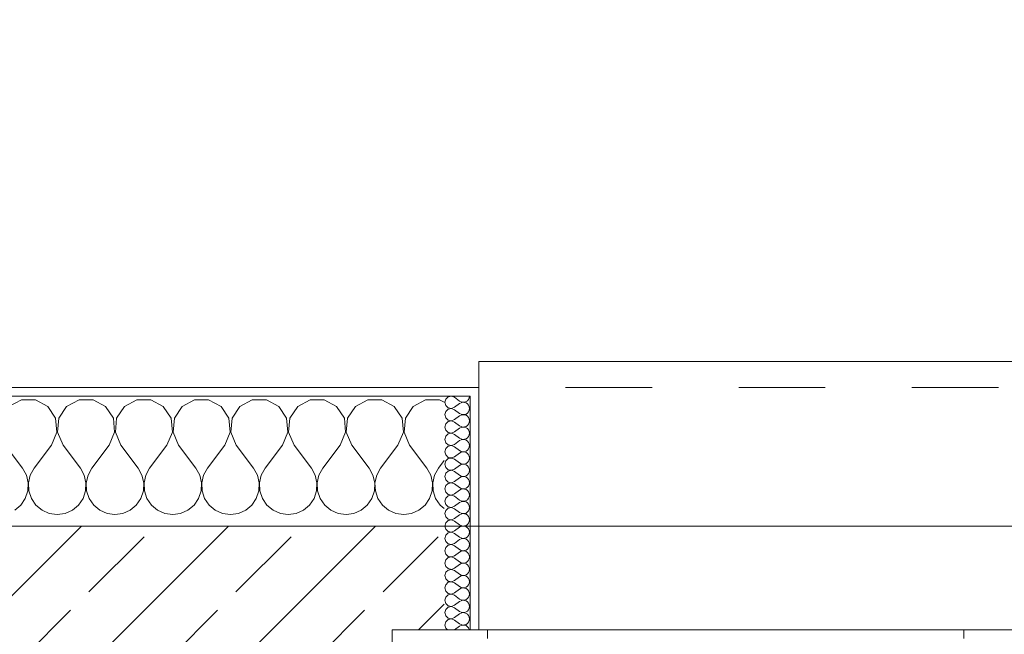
# Model space of a CAD drawing. Header units: metres. Extents: x -3.6 to 90.7, y -11.1 to 18.
# Tile 106 of 256: x 4.3 to 5.4, y 13.6 to 14.3. Entities that reach past the tile are written whole.
import ezdxf

# ---------------------------------------------------------------- set-up
doc = ezdxf.new("R2010")
doc.units = ezdxf.units.M
doc.header["$MEASUREMENT"] = 0
doc.linetypes.add('Strichlinie eng', pattern=[0.115, 0.075, -0.04])
for name, color, linetype in [('152 - Bemaßung_ Beschriftung.Ausbau', 7, 'Continuous'), ('603 - Struktur.Bodenplatte_ Decke Roh', 7, 'Continuous'), ('604 - Struktur.Wand Aussen', 7, 'Continuous')]:
    doc.layers.add(name, color=color, linetype=linetype)
doc.styles.add('ERSTELLTER_STIL_2', font='txt')
doc.dimstyles.new('ERSTELLTER_STIL__3', dxfattribs={"dimtxt": 0.1, "dimasz": 0.0532, "dimexe": 0.18, "dimexo": 0.0625, "dimgap": 0, "dimtad": 1, "dimtih": 1, "dimtoh": 1, "dimzin": 0, "dimdsep": 46, "dimtxsty": 'ERSTELLTER_STIL_2', "dimblk": 'ARROWHEAD_2', "dimblk1": 'ARROWHEAD_2', "dimblk2": 'ARROWHEAD_2', "dimcen": 0.09, "dimse1": 1, "dimse2": 1, "dimclrd": 7, "dimclre": 7, "dimclrt": 7, "dimazin": 0, "dimtfac": 1, "dimtdec": 4, "dimtmove": 0, "dimatfit": 3, "dimfxl": 1, "dimtolj": 1, "dimtzin": 0, "dimarcsym": 0})
pattern_1 = [(0, (0, 0), (0, 0.08660254), [0, -0.05]), (0, (0.025, 0.0433), (0, 0.08660254), [0, -0.05])]

# ---------------------------------------------------------------- blocks, each defined once
blk = doc.blocks.new('*X15')
at = {"layer": '604 - Struktur.Wand Aussen', "color": 7, "linetype": 'Continuous', "lineweight": 5}
for p, q in [((4.2919, 13.8407), (4.2776, 13.833)), ((4.3081, 13.8407), (4.2919, 13.8407)), ((4.3224, 13.833), (4.3081, 13.8407)), ((4.3585, 13.8407), (4.3442, 13.833)), ((4.3748, 13.8407), (4.3585, 13.8407)), ((4.3891, 13.833), (4.3748, 13.8407)), ((4.4252, 13.8407), (4.4109, 13.833)), ((4.4415, 13.8407), (4.4252, 13.8407)), ((4.4558, 13.833), (4.4415, 13.8407)), ((4.4919, 13.8407), (4.4776, 13.833)), ((4.5081, 13.8407), (4.4919, 13.8407)), ((4.5224, 13.833), (4.5081, 13.8407)), ((4.5585, 13.8407), (4.5442, 13.833)), ((4.5748, 13.8407), (4.5585, 13.8407)), ((4.5891, 13.833), (4.5748, 13.8407)), ((4.6252, 13.8407), (4.6109, 13.833)), ((4.6415, 13.8407), (4.6252, 13.8407)), ((4.6558, 13.833), (4.6415, 13.8407)), ((4.6919, 13.8407), (4.6776, 13.833)), ((4.7081, 13.8407), (4.6919, 13.8407)), ((4.7224, 13.833), (4.7081, 13.8407)), ((4.7585, 13.8407), (4.7442, 13.833)), ((4.7748, 13.8407), (4.7585, 13.8407)), ((4.78, 13.8379), (4.7748, 13.8407)), ((4.3314, 13.8195), (4.3224, 13.833)), ((4.3442, 13.833), (4.3352, 13.8195)), ((4.3981, 13.8195), (4.3891, 13.833)), ((4.4109, 13.833), (4.4019, 13.8195)), ((4.4648, 13.8195), (4.4558, 13.833)), ((4.4776, 13.833), (4.4686, 13.8195)), ((4.5314, 13.8195), (4.5224, 13.833)), ((4.5442, 13.833), (4.5352, 13.8195)), ((4.5981, 13.8195), (4.5891, 13.833)), ((4.6109, 13.833), (4.6019, 13.8195)), ((4.6648, 13.8195), (4.6558, 13.833)), ((4.6776, 13.833), (4.6686, 13.8195)), ((4.7314, 13.8195), (4.7224, 13.833)), ((4.7442, 13.833), (4.7352, 13.8195)), ((4.333, 13.8033), (4.3314, 13.8195)), ((4.3352, 13.8195), (4.3337, 13.8033)), ((4.3996, 13.8033), (4.3981, 13.8195)), ((4.4019, 13.8195), (4.4004, 13.8033)), ((4.4663, 13.8033), (4.4648, 13.8195)), ((4.4686, 13.8195), (4.467, 13.8033)), ((4.533, 13.8033), (4.5314, 13.8195)), ((4.5352, 13.8195), (4.5337, 13.8033)), ((4.5996, 13.8033), (4.5981, 13.8195)), ((4.6019, 13.8195), (4.6004, 13.8033)), ((4.6663, 13.8033), (4.6648, 13.8195)), ((4.6686, 13.8195), (4.667, 13.8033)), ((4.733, 13.8033), (4.7314, 13.8195)), ((4.7352, 13.8195), (4.7337, 13.8033)), ((4.3267, 13.7883), (4.333, 13.8033)), ((4.3337, 13.8033), (4.34, 13.7883)), ((4.3933, 13.7883), (4.3996, 13.8033)), ((4.4004, 13.8033), (4.4067, 13.7883)), ((4.46, 13.7883), (4.4663, 13.8033)), ((4.467, 13.8033), (4.4733, 13.7883)), ((4.5267, 13.7883), (4.533, 13.8033)), ((4.5337, 13.8033), (4.54, 13.7883)), ((4.5933, 13.7883), (4.5996, 13.8033)), ((4.6004, 13.8033), (4.6067, 13.7883)), ((4.66, 13.7883), (4.6663, 13.8033)), ((4.667, 13.8033), (4.6733, 13.7883)), ((4.7267, 13.7883), (4.733, 13.8033)), ((4.7337, 13.8033), (4.74, 13.7883)), ((4.2733, 13.7883), (4.2933, 13.7617)), ((4.3267, 13.7883), (4.3067, 13.7617)), ((4.34, 13.7883), (4.36, 13.7617)), ((4.3933, 13.7883), (4.3733, 13.7617)), ((4.4067, 13.7883), (4.4267, 13.7617)), ((4.46, 13.7883), (4.44, 13.7617)), ((4.4733, 13.7883), (4.4933, 13.7617)), ((4.5267, 13.7883), (4.5067, 13.7617)), ((4.54, 13.7883), (4.56, 13.7617)), ((4.5933, 13.7883), (4.5733, 13.7617)), ((4.6067, 13.7883), (4.6267, 13.7617)), ((4.66, 13.7883), (4.64, 13.7617)), ((4.6733, 13.7883), (4.6933, 13.7617)), ((4.7267, 13.7883), (4.7067, 13.7617)), ((4.74, 13.7883), (4.76, 13.7617)), ((4.78, 13.7706), (4.7733, 13.7617)), ((4.2978, 13.7536), (4.2933, 13.7617)), ((4.3067, 13.7617), (4.3022, 13.7536)), ((4.3645, 13.7536), (4.36, 13.7617)), ((4.3733, 13.7617), (4.3689, 13.7536)), ((4.4311, 13.7536), (4.4267, 13.7617)), ((4.44, 13.7617), (4.4355, 13.7536)), ((4.4978, 13.7536), (4.4933, 13.7617)), ((4.5067, 13.7617), (4.5022, 13.7536)), ((4.5645, 13.7536), (4.56, 13.7617)), ((4.5733, 13.7617), (4.5689, 13.7536)), ((4.6311, 13.7536), (4.6267, 13.7617)), ((4.64, 13.7617), (4.6355, 13.7536)), ((4.6978, 13.7536), (4.6933, 13.7617)), ((4.7067, 13.7617), (4.7022, 13.7536)), ((4.7645, 13.7536), (4.76, 13.7617)), ((4.7733, 13.7617), (4.7689, 13.7536)), ((4.2999, 13.7447), (4.2978, 13.7536)), ((4.2994, 13.7355), (4.2999, 13.7447)), ((4.3022, 13.7536), (4.3001, 13.7447)), ((4.3001, 13.7447), (4.3006, 13.7355)), ((4.3665, 13.7447), (4.3645, 13.7536)), ((4.3661, 13.7355), (4.3665, 13.7447)), ((4.3689, 13.7536), (4.3668, 13.7447)), ((4.3668, 13.7447), (4.3672, 13.7355)), ((4.4332, 13.7447), (4.4311, 13.7536)), ((4.4328, 13.7355), (4.4332, 13.7447)), ((4.4355, 13.7536), (4.4335, 13.7447)), ((4.4335, 13.7447), (4.4339, 13.7355)), ((4.4999, 13.7447), (4.4978, 13.7536)), ((4.4994, 13.7355), (4.4999, 13.7447)), ((4.5022, 13.7536), (4.5001, 13.7447)), ((4.5001, 13.7447), (4.5006, 13.7355)), ((4.5665, 13.7447), (4.5645, 13.7536)), ((4.5661, 13.7355), (4.5665, 13.7447)), ((4.5689, 13.7536), (4.5668, 13.7447)), ((4.5668, 13.7447), (4.5672, 13.7355)), ((4.6332, 13.7447), (4.6311, 13.7536)), ((4.6328, 13.7355), (4.6332, 13.7447)), ((4.6355, 13.7536), (4.6335, 13.7447)), ((4.6335, 13.7447), (4.6339, 13.7355)), ((4.6999, 13.7447), (4.6978, 13.7536)), ((4.6994, 13.7355), (4.6999, 13.7447)), ((4.7022, 13.7536), (4.7001, 13.7447)), ((4.7001, 13.7447), (4.7006, 13.7355)), ((4.7665, 13.7447), (4.7645, 13.7536)), ((4.7661, 13.7355), (4.7665, 13.7447)), ((4.7689, 13.7536), (4.7668, 13.7447)), ((4.7668, 13.7447), (4.7672, 13.7355)), ((4.2965, 13.7268), (4.2994, 13.7355)), ((4.3006, 13.7355), (4.3035, 13.7268)), ((4.3631, 13.7268), (4.3661, 13.7355)), ((4.3672, 13.7355), (4.3702, 13.7268)), ((4.4298, 13.7268), (4.4328, 13.7355)), ((4.4339, 13.7355), (4.4369, 13.7268)), ((4.4965, 13.7268), (4.4994, 13.7355)), ((4.5006, 13.7355), (4.5035, 13.7268)), ((4.5631, 13.7268), (4.5661, 13.7355)), ((4.5672, 13.7355), (4.5702, 13.7268)), ((4.6298, 13.7268), (4.6328, 13.7355)), ((4.6339, 13.7355), (4.6369, 13.7268)), ((4.6965, 13.7268), (4.6994, 13.7355)), ((4.7006, 13.7355), (4.7035, 13.7268)), ((4.7631, 13.7268), (4.7661, 13.7355)), ((4.7672, 13.7355), (4.7702, 13.7268)), ((4.2913, 13.7192), (4.2965, 13.7268)), ((4.3035, 13.7268), (4.3087, 13.7192)), ((4.3579, 13.7192), (4.3631, 13.7268)), ((4.3702, 13.7268), (4.3754, 13.7192)), ((4.4246, 13.7192), (4.4298, 13.7268)), ((4.4369, 13.7268), (4.4421, 13.7192)), ((4.4913, 13.7192), (4.4965, 13.7268)), ((4.5035, 13.7268), (4.5087, 13.7192)), ((4.5579, 13.7192), (4.5631, 13.7268)), ((4.5702, 13.7268), (4.5754, 13.7192)), ((4.6246, 13.7192), (4.6298, 13.7268)), ((4.6369, 13.7268), (4.6421, 13.7192)), ((4.6913, 13.7192), (4.6965, 13.7268)), ((4.7035, 13.7268), (4.7087, 13.7192)), ((4.7579, 13.7192), (4.7631, 13.7268)), ((4.7702, 13.7268), (4.7754, 13.7192)), ((4.2842, 13.7133), (4.2913, 13.7192)), ((4.3087, 13.7192), (4.3158, 13.7133)), ((4.3158, 13.7133), (4.3242, 13.7096)), ((4.3242, 13.7096), (4.3333, 13.7083)), ((4.3333, 13.7083), (4.3424, 13.7096)), ((4.3424, 13.7096), (4.3509, 13.7133)), ((4.3509, 13.7133), (4.3579, 13.7192)), ((4.3754, 13.7192), (4.3825, 13.7133)), ((4.3825, 13.7133), (4.3909, 13.7096)), ((4.3909, 13.7096), (4.4, 13.7083)), ((4.4, 13.7083), (4.4091, 13.7096)), ((4.4091, 13.7096), (4.4175, 13.7133)), ((4.4175, 13.7133), (4.4246, 13.7192)), ((4.4421, 13.7192), (4.4491, 13.7133)), ((4.4491, 13.7133), (4.4576, 13.7096)), ((4.4576, 13.7096), (4.4667, 13.7083)), ((4.4667, 13.7083), (4.4758, 13.7096)), ((4.4758, 13.7096), (4.4842, 13.7133)), ((4.4842, 13.7133), (4.4913, 13.7192)), ((4.5087, 13.7192), (4.5158, 13.7133)), ((4.5158, 13.7133), (4.5242, 13.7096)), ((4.5242, 13.7096), (4.5333, 13.7083)), ((4.5333, 13.7083), (4.5424, 13.7096)), ((4.5424, 13.7096), (4.5509, 13.7133)), ((4.5509, 13.7133), (4.5579, 13.7192)), ((4.5754, 13.7192), (4.5825, 13.7133)), ((4.5825, 13.7133), (4.5909, 13.7096)), ((4.5909, 13.7096), (4.6, 13.7083)), ((4.6, 13.7083), (4.6091, 13.7096)), ((4.6091, 13.7096), (4.6175, 13.7133)), ((4.6175, 13.7133), (4.6246, 13.7192)), ((4.6421, 13.7192), (4.6491, 13.7133)), ((4.6491, 13.7133), (4.6576, 13.7096)), ((4.6576, 13.7096), (4.6667, 13.7083)), ((4.6667, 13.7083), (4.6758, 13.7096)), ((4.6758, 13.7096), (4.6842, 13.7133)), ((4.6842, 13.7133), (4.6913, 13.7192)), ((4.7087, 13.7192), (4.7158, 13.7133)), ((4.7158, 13.7133), (4.7242, 13.7096)), ((4.7242, 13.7096), (4.7333, 13.7083)), ((4.7333, 13.7083), (4.7424, 13.7096)), ((4.7424, 13.7096), (4.7509, 13.7133)), ((4.7509, 13.7133), (4.7579, 13.7192)), ((4.7754, 13.7192), (4.78, 13.7154))]:
    blk.add_line(p, q, dxfattribs=at)
blk = doc.blocks.new('*X36')
at = {"layer": '604 - Struktur.Wand Aussen', "color": 7, "linetype": 'Continuous', "lineweight": 5}
for p, q in [((4.7885, 13.845), (4.7847, 13.8442)), ((4.7921, 13.8436), (4.7885, 13.845)), ((4.809, 13.843), (4.8093, 13.845)), ((4.7818, 13.8416), (4.7807, 13.8379)), ((4.7807, 13.8379), (4.7818, 13.8341)), ((4.7847, 13.8442), (4.7818, 13.8416)), ((4.7818, 13.8341), (4.7847, 13.8315)), ((4.7921, 13.8436), (4.7979, 13.8393)), ((4.7921, 13.8321), (4.7979, 13.8364)), ((4.7979, 13.8393), (4.7996, 13.8383)), ((4.7996, 13.8374), (4.7979, 13.8364)), ((4.7996, 13.8383), (4.8015, 13.8379)), ((4.8015, 13.8378), (4.7996, 13.8374)), ((4.8015, 13.8379), (4.8035, 13.838)), ((4.8035, 13.8377), (4.8015, 13.8378)), ((4.8035, 13.838), (4.8053, 13.8386)), ((4.8053, 13.8371), (4.8035, 13.8377)), ((4.8053, 13.8386), (4.807, 13.8397)), ((4.807, 13.836), (4.8053, 13.8371)), ((4.807, 13.8397), (4.8082, 13.8412)), ((4.8082, 13.8345), (4.807, 13.836)), ((4.8082, 13.8412), (4.809, 13.843)), ((4.809, 13.8327), (4.8082, 13.8345)), ((4.7818, 13.8273), (4.7807, 13.8236)), ((4.7807, 13.8236), (4.7818, 13.8198)), ((4.7847, 13.83), (4.7818, 13.8273)), ((4.7847, 13.8315), (4.7885, 13.8307)), ((4.7885, 13.8307), (4.7847, 13.83)), ((4.7885, 13.8307), (4.7921, 13.8321)), ((4.7921, 13.8293), (4.7885, 13.8307)), ((4.7921, 13.8293), (4.7979, 13.825)), ((4.7921, 13.8179), (4.7979, 13.8221)), ((4.7979, 13.825), (4.7996, 13.824)), ((4.7996, 13.8231), (4.7979, 13.8221)), ((4.7996, 13.824), (4.8015, 13.8236)), ((4.8015, 13.8235), (4.7996, 13.8231)), ((4.8015, 13.8236), (4.8035, 13.8237)), ((4.8035, 13.8234), (4.8015, 13.8235)), ((4.8035, 13.8237), (4.8053, 13.8243)), ((4.8053, 13.8228), (4.8035, 13.8234)), ((4.8053, 13.8243), (4.807, 13.8254)), ((4.807, 13.8217), (4.8053, 13.8228)), ((4.807, 13.8254), (4.8082, 13.827)), ((4.8082, 13.827), (4.809, 13.8288)), ((4.8093, 13.8307), (4.809, 13.8327)), ((4.809, 13.8288), (4.8093, 13.8307)), ((4.7818, 13.813), (4.7807, 13.8093)), ((4.7818, 13.8198), (4.7847, 13.8172)), ((4.7847, 13.8157), (4.7818, 13.813)), ((4.7847, 13.8172), (4.7885, 13.8165)), ((4.7885, 13.8164), (4.7847, 13.8157)), ((4.7885, 13.8165), (4.7921, 13.8179)), ((4.7921, 13.815), (4.7885, 13.8164)), ((4.7921, 13.815), (4.7979, 13.8107)), ((4.7979, 13.8107), (4.7996, 13.8098)), ((4.8053, 13.81), (4.807, 13.8112)), ((4.8082, 13.8202), (4.807, 13.8217)), ((4.807, 13.8112), (4.8082, 13.8127)), ((4.809, 13.8184), (4.8082, 13.8202)), ((4.8082, 13.8127), (4.809, 13.8145)), ((4.8093, 13.8164), (4.809, 13.8184)), ((4.809, 13.8145), (4.8093, 13.8164)), ((4.7807, 13.8093), (4.7818, 13.8055)), ((4.7818, 13.8055), (4.7847, 13.8029)), ((4.7847, 13.8014), (4.7818, 13.7988)), ((4.7847, 13.8029), (4.7885, 13.8022)), ((4.7885, 13.8021), (4.7847, 13.8014)), ((4.7885, 13.8022), (4.7921, 13.8036)), ((4.7921, 13.8007), (4.7885, 13.8021)), ((4.7921, 13.8036), (4.7979, 13.8079)), ((4.7921, 13.8007), (4.7979, 13.7964)), ((4.7996, 13.8088), (4.7979, 13.8079)), ((4.7996, 13.8098), (4.8015, 13.8093)), ((4.8015, 13.8093), (4.7996, 13.8088)), ((4.8015, 13.8093), (4.8035, 13.8094)), ((4.8035, 13.8092), (4.8015, 13.8093)), ((4.8035, 13.8094), (4.8053, 13.81)), ((4.8053, 13.8085), (4.8035, 13.8092)), ((4.807, 13.8074), (4.8053, 13.8085)), ((4.8082, 13.8059), (4.807, 13.8074)), ((4.809, 13.8041), (4.8082, 13.8059)), ((4.8082, 13.7984), (4.809, 13.8002)), ((4.8093, 13.8021), (4.809, 13.8041)), ((4.809, 13.8002), (4.8093, 13.8021)), ((4.7818, 13.7988), (4.7807, 13.795)), ((4.7807, 13.795), (4.7818, 13.7912)), ((4.7818, 13.7912), (4.7847, 13.7886)), ((4.7847, 13.7886), (4.7885, 13.7879)), ((4.7885, 13.7878), (4.7847, 13.7871)), ((4.7885, 13.7879), (4.7921, 13.7893)), ((4.7921, 13.7864), (4.7885, 13.7878)), ((4.7921, 13.7893), (4.7979, 13.7936)), ((4.7979, 13.7964), (4.7996, 13.7955)), ((4.7996, 13.7945), (4.7979, 13.7936)), ((4.7996, 13.7955), (4.8015, 13.795)), ((4.8015, 13.795), (4.7996, 13.7945)), ((4.8015, 13.795), (4.8035, 13.7951)), ((4.8035, 13.7949), (4.8015, 13.795)), ((4.8035, 13.7951), (4.8053, 13.7958)), ((4.8053, 13.7942), (4.8035, 13.7949)), ((4.8053, 13.7958), (4.807, 13.7969)), ((4.807, 13.7931), (4.8053, 13.7942)), ((4.807, 13.7969), (4.8082, 13.7984)), ((4.8082, 13.7916), (4.807, 13.7931)), ((4.809, 13.7898), (4.8082, 13.7916)), ((4.8093, 13.7879), (4.809, 13.7898)), ((4.809, 13.7859), (4.8093, 13.7879)), ((4.7818, 13.7845), (4.7807, 13.7807)), ((4.7807, 13.7807), (4.7818, 13.777)), ((4.7847, 13.7871), (4.7818, 13.7845)), ((4.7818, 13.777), (4.7847, 13.7743)), ((4.7921, 13.7864), (4.7979, 13.7821)), ((4.7921, 13.775), (4.7979, 13.7793)), ((4.7979, 13.7821), (4.7996, 13.7812)), ((4.7996, 13.7802), (4.7979, 13.7793)), ((4.7996, 13.7812), (4.8015, 13.7807)), ((4.8015, 13.7807), (4.7996, 13.7802)), ((4.8015, 13.7807), (4.8035, 13.7808)), ((4.8035, 13.7806), (4.8015, 13.7807)), ((4.8035, 13.7808), (4.8053, 13.7815)), ((4.8053, 13.78), (4.8035, 13.7806)), ((4.8053, 13.7815), (4.807, 13.7826)), ((4.807, 13.7788), (4.8053, 13.78)), ((4.807, 13.7826), (4.8082, 13.7841)), ((4.8082, 13.7773), (4.807, 13.7788)), ((4.8082, 13.7841), (4.809, 13.7859)), ((4.809, 13.7755), (4.8082, 13.7773)), ((4.7818, 13.7702), (4.7807, 13.7664)), ((4.7807, 13.7664), (4.7818, 13.7627)), ((4.7847, 13.7728), (4.7818, 13.7702)), ((4.7847, 13.7743), (4.7885, 13.7736)), ((4.7885, 13.7735), (4.7847, 13.7728)), ((4.7885, 13.7736), (4.7921, 13.775)), ((4.7921, 13.7721), (4.7885, 13.7735)), ((4.7921, 13.7721), (4.7979, 13.7679)), ((4.7979, 13.7679), (4.7996, 13.7669)), ((4.7996, 13.766), (4.7979, 13.765)), ((4.7996, 13.7669), (4.8015, 13.7665)), ((4.8015, 13.7664), (4.7996, 13.766)), ((4.8015, 13.7665), (4.8035, 13.7666)), ((4.8035, 13.7663), (4.8015, 13.7664)), ((4.8035, 13.7666), (4.8053, 13.7672)), ((4.8053, 13.7657), (4.8035, 13.7663)), ((4.8053, 13.7672), (4.807, 13.7683)), ((4.807, 13.7646), (4.8053, 13.7657)), ((4.807, 13.7683), (4.8082, 13.7698)), ((4.8082, 13.7698), (4.809, 13.7716)), ((4.8093, 13.7736), (4.809, 13.7755)), ((4.809, 13.7716), (4.8093, 13.7736)), ((4.7818, 13.7559), (4.7807, 13.7521)), ((4.7818, 13.7627), (4.7847, 13.76)), ((4.7847, 13.7585), (4.7818, 13.7559)), ((4.7847, 13.76), (4.7885, 13.7593)), ((4.7885, 13.7593), (4.7847, 13.7585)), ((4.7885, 13.7593), (4.7921, 13.7607)), ((4.7921, 13.7579), (4.7885, 13.7593)), ((4.7921, 13.7607), (4.7979, 13.765)), ((4.7921, 13.7579), (4.7979, 13.7536)), ((4.8053, 13.7529), (4.807, 13.754)), ((4.8082, 13.763), (4.807, 13.7646)), ((4.807, 13.754), (4.8082, 13.7555)), ((4.809, 13.7612), (4.8082, 13.763)), ((4.8082, 13.7555), (4.809, 13.7573)), ((4.8093, 13.7593), (4.809, 13.7612)), ((4.809, 13.7573), (4.8093, 13.7593)), ((4.7807, 13.7521), (4.7818, 13.7484)), ((4.7818, 13.7484), (4.7847, 13.7458)), ((4.7847, 13.7442), (4.7818, 13.7416)), ((4.7847, 13.7458), (4.7885, 13.745)), ((4.7885, 13.745), (4.7847, 13.7442)), ((4.7885, 13.745), (4.7921, 13.7464)), ((4.7921, 13.7436), (4.7885, 13.745)), ((4.7921, 13.7464), (4.7979, 13.7507)), ((4.7921, 13.7436), (4.7979, 13.7393)), ((4.7979, 13.7536), (4.7996, 13.7526)), ((4.7996, 13.7517), (4.7979, 13.7507)), ((4.7996, 13.7526), (4.8015, 13.7522)), ((4.8015, 13.7521), (4.7996, 13.7517)), ((4.8015, 13.7522), (4.8035, 13.7523)), ((4.8035, 13.752), (4.8015, 13.7521)), ((4.8035, 13.7523), (4.8053, 13.7529)), ((4.8053, 13.7514), (4.8035, 13.752)), ((4.807, 13.7503), (4.8053, 13.7514)), ((4.8082, 13.7488), (4.807, 13.7503)), ((4.809, 13.747), (4.8082, 13.7488)), ((4.8082, 13.7412), (4.809, 13.743)), ((4.8093, 13.745), (4.809, 13.747)), ((4.809, 13.743), (4.8093, 13.745)), ((4.7818, 13.7416), (4.7807, 13.7379)), ((4.7807, 13.7379), (4.7818, 13.7341)), ((4.7818, 13.7341), (4.7847, 13.7315)), ((4.7847, 13.7315), (4.7885, 13.7307)), ((4.7885, 13.7307), (4.7921, 13.7321)), ((4.7921, 13.7321), (4.7979, 13.7364)), ((4.7979, 13.7393), (4.7996, 13.7383)), ((4.7996, 13.7374), (4.7979, 13.7364)), ((4.7996, 13.7383), (4.8015, 13.7379)), ((4.8015, 13.7378), (4.7996, 13.7374)), ((4.8015, 13.7379), (4.8035, 13.738)), ((4.8035, 13.7377), (4.8015, 13.7378)), ((4.8035, 13.738), (4.8053, 13.7386)), ((4.8053, 13.7371), (4.8035, 13.7377)), ((4.8053, 13.7386), (4.807, 13.7397)), ((4.807, 13.736), (4.8053, 13.7371)), ((4.807, 13.7397), (4.8082, 13.7412)), ((4.8082, 13.7345), (4.807, 13.736)), ((4.809, 13.7327), (4.8082, 13.7345)), ((4.8093, 13.7307), (4.809, 13.7327)), ((4.7818, 13.7273), (4.7807, 13.7236)), ((4.7807, 13.7236), (4.7818, 13.7198)), ((4.7847, 13.73), (4.7818, 13.7273)), ((4.7818, 13.7198), (4.7847, 13.7172)), ((4.7885, 13.7307), (4.7847, 13.73)), ((4.7921, 13.7293), (4.7885, 13.7307)), ((4.7921, 13.7293), (4.7979, 13.725)), ((4.7921, 13.7179), (4.7979, 13.7221)), ((4.7979, 13.725), (4.7996, 13.724)), ((4.7996, 13.7231), (4.7979, 13.7221)), ((4.7996, 13.724), (4.8015, 13.7236)), ((4.8015, 13.7235), (4.7996, 13.7231)), ((4.8015, 13.7236), (4.8035, 13.7237)), ((4.8035, 13.7234), (4.8015, 13.7235)), ((4.8035, 13.7237), (4.8053, 13.7243)), ((4.8053, 13.7228), (4.8035, 13.7234)), ((4.8053, 13.7243), (4.807, 13.7254)), ((4.807, 13.7217), (4.8053, 13.7228)), ((4.807, 13.7254), (4.8082, 13.727)), ((4.8082, 13.7202), (4.807, 13.7217)), ((4.8082, 13.727), (4.809, 13.7288)), ((4.809, 13.7184), (4.8082, 13.7202)), ((4.809, 13.7288), (4.8093, 13.7307)), ((4.7818, 13.713), (4.7807, 13.7093)), ((4.7807, 13.7093), (4.7818, 13.7055)), ((4.7847, 13.7157), (4.7818, 13.713)), ((4.7847, 13.7172), (4.7885, 13.7165)), ((4.7885, 13.7164), (4.7847, 13.7157)), ((4.7885, 13.7165), (4.7921, 13.7179)), ((4.7921, 13.715), (4.7885, 13.7164)), ((4.7921, 13.715), (4.7979, 13.7107)), ((4.7979, 13.7107), (4.7996, 13.7098)), ((4.7996, 13.7088), (4.7979, 13.7079)), ((4.7996, 13.7098), (4.8015, 13.7093)), ((4.8015, 13.7093), (4.7996, 13.7088)), ((4.8015, 13.7093), (4.8035, 13.7094)), ((4.8035, 13.7092), (4.8015, 13.7093)), ((4.8035, 13.7094), (4.8053, 13.71)), ((4.8053, 13.7085), (4.8035, 13.7092)), ((4.8053, 13.71), (4.807, 13.7112)), ((4.807, 13.7074), (4.8053, 13.7085)), ((4.807, 13.7112), (4.8082, 13.7127)), ((4.8082, 13.7127), (4.809, 13.7145)), ((4.8093, 13.7164), (4.809, 13.7184)), ((4.809, 13.7145), (4.8093, 13.7164)), ((4.7818, 13.6988), (4.7807, 13.695)), ((4.7818, 13.7055), (4.7847, 13.7029)), ((4.7847, 13.7014), (4.7818, 13.6988)), ((4.7847, 13.7029), (4.7885, 13.7022)), ((4.7885, 13.7021), (4.7847, 13.7014)), ((4.7885, 13.7022), (4.7921, 13.7036)), ((4.7921, 13.7007), (4.7885, 13.7021)), ((4.7921, 13.7036), (4.7979, 13.7079)), ((4.7921, 13.7007), (4.7979, 13.6964)), ((4.8053, 13.6958), (4.807, 13.6969)), ((4.8082, 13.7059), (4.807, 13.7074)), ((4.807, 13.6969), (4.8082, 13.6984)), ((4.809, 13.7041), (4.8082, 13.7059)), ((4.8082, 13.6984), (4.809, 13.7002)), ((4.8093, 13.7021), (4.809, 13.7041)), ((4.809, 13.7002), (4.8093, 13.7021)), ((4.7807, 13.695), (4.7818, 13.6912)), ((4.7818, 13.6912), (4.7847, 13.6886)), ((4.7847, 13.6871), (4.7818, 13.6845)), ((4.7847, 13.6886), (4.7885, 13.6879)), ((4.7885, 13.6878), (4.7847, 13.6871)), ((4.7885, 13.6879), (4.7921, 13.6893)), ((4.7921, 13.6864), (4.7885, 13.6878)), ((4.7921, 13.6893), (4.7979, 13.6936)), ((4.7921, 13.6864), (4.7979, 13.6821)), ((4.7979, 13.6964), (4.7996, 13.6955)), ((4.7996, 13.6945), (4.7979, 13.6936)), ((4.7996, 13.6955), (4.8015, 13.695)), ((4.8015, 13.695), (4.7996, 13.6945)), ((4.8015, 13.695), (4.8035, 13.6951)), ((4.8035, 13.6949), (4.8015, 13.695)), ((4.8035, 13.6951), (4.8053, 13.6958)), ((4.8053, 13.6942), (4.8035, 13.6949)), ((4.807, 13.6931), (4.8053, 13.6942)), ((4.8082, 13.6916), (4.807, 13.6931)), ((4.809, 13.6898), (4.8082, 13.6916)), ((4.8082, 13.6841), (4.809, 13.6859)), ((4.8093, 13.6879), (4.809, 13.6898)), ((4.809, 13.6859), (4.8093, 13.6879)), ((4.7818, 13.6845), (4.7807, 13.6807)), ((4.7807, 13.6807), (4.7818, 13.677)), ((4.7818, 13.677), (4.7847, 13.6743)), ((4.7847, 13.6743), (4.7885, 13.6736)), ((4.7885, 13.6736), (4.7921, 13.675)), ((4.7921, 13.675), (4.7979, 13.6793)), ((4.7979, 13.6821), (4.7996, 13.6812)), ((4.7996, 13.6802), (4.7979, 13.6793)), ((4.7996, 13.6812), (4.8015, 13.6807)), ((4.8015, 13.6807), (4.7996, 13.6802)), ((4.8015, 13.6807), (4.8035, 13.6808)), ((4.8035, 13.6806), (4.8015, 13.6807)), ((4.8035, 13.6808), (4.8053, 13.6815)), ((4.8053, 13.68), (4.8035, 13.6806)), ((4.8053, 13.6815), (4.807, 13.6826)), ((4.807, 13.6788), (4.8053, 13.68)), ((4.807, 13.6826), (4.8082, 13.6841)), ((4.8082, 13.6773), (4.807, 13.6788)), ((4.809, 13.6755), (4.8082, 13.6773)), ((4.8093, 13.6736), (4.809, 13.6755)), ((4.7818, 13.6702), (4.7807, 13.6664)), ((4.7807, 13.6664), (4.7818, 13.6627)), ((4.7847, 13.6728), (4.7818, 13.6702)), ((4.7885, 13.6735), (4.7847, 13.6728)), ((4.7921, 13.6721), (4.7885, 13.6735)), ((4.7921, 13.6721), (4.7979, 13.6679)), ((4.7921, 13.6607), (4.7979, 13.665)), ((4.7979, 13.6679), (4.7996, 13.6669)), ((4.7996, 13.666), (4.7979, 13.665)), ((4.7996, 13.6669), (4.8015, 13.6665)), ((4.8015, 13.6664), (4.7996, 13.666)), ((4.8015, 13.6665), (4.8035, 13.6666)), ((4.8035, 13.6663), (4.8015, 13.6664)), ((4.8035, 13.6666), (4.8053, 13.6672)), ((4.8053, 13.6657), (4.8035, 13.6663)), ((4.8053, 13.6672), (4.807, 13.6683)), ((4.807, 13.6646), (4.8053, 13.6657)), ((4.807, 13.6683), (4.8082, 13.6698)), ((4.8082, 13.663), (4.807, 13.6646)), ((4.8082, 13.6698), (4.809, 13.6716)), ((4.809, 13.6612), (4.8082, 13.663)), ((4.809, 13.6716), (4.8093, 13.6736)), ((4.7818, 13.6559), (4.7807, 13.6521)), ((4.7807, 13.6521), (4.7818, 13.6484)), ((4.7818, 13.6627), (4.7847, 13.66)), ((4.7847, 13.6585), (4.7818, 13.6559)), ((4.7847, 13.66), (4.7885, 13.6593)), ((4.7885, 13.6593), (4.7847, 13.6585)), ((4.7885, 13.6593), (4.7921, 13.6607)), ((4.7921, 13.6579), (4.7885, 13.6593)), ((4.7921, 13.6579), (4.7979, 13.6536)), ((4.7979, 13.6536), (4.7996, 13.6526)), ((4.7996, 13.6517), (4.7979, 13.6507)), ((4.7996, 13.6526), (4.8015, 13.6522)), ((4.8015, 13.6521), (4.7996, 13.6517)), ((4.8015, 13.6522), (4.8035, 13.6523)), ((4.8035, 13.652), (4.8015, 13.6521)), ((4.8035, 13.6523), (4.8053, 13.6529)), ((4.8053, 13.6514), (4.8035, 13.652)), ((4.8053, 13.6529), (4.807, 13.654)), ((4.807, 13.6503), (4.8053, 13.6514)), ((4.807, 13.654), (4.8082, 13.6555)), ((4.8082, 13.6555), (4.809, 13.6573)), ((4.8093, 13.6593), (4.809, 13.6612)), ((4.809, 13.6573), (4.8093, 13.6593)), ((4.7818, 13.6416), (4.7807, 13.6379)), ((4.7818, 13.6484), (4.7847, 13.6458)), ((4.7847, 13.6442), (4.7818, 13.6416)), ((4.7847, 13.6458), (4.7885, 13.645)), ((4.7885, 13.645), (4.7847, 13.6442)), ((4.7885, 13.645), (4.7921, 13.6464)), ((4.7921, 13.6436), (4.7885, 13.645)), ((4.7921, 13.6464), (4.7979, 13.6507)), ((4.7921, 13.6436), (4.7979, 13.6393)), ((4.8082, 13.6488), (4.807, 13.6503)), ((4.807, 13.6397), (4.8082, 13.6412)), ((4.809, 13.647), (4.8082, 13.6488)), ((4.8082, 13.6412), (4.809, 13.643)), ((4.8093, 13.645), (4.809, 13.647)), ((4.809, 13.643), (4.8093, 13.645)), ((4.7807, 13.6379), (4.7818, 13.6341)), ((4.7818, 13.6341), (4.7847, 13.6315)), ((4.7847, 13.63), (4.7818, 13.6273)), ((4.7847, 13.6315), (4.7885, 13.6307)), ((4.7885, 13.6307), (4.7847, 13.63)), ((4.7885, 13.6307), (4.7921, 13.6321)), ((4.7921, 13.6293), (4.7885, 13.6307)), ((4.7921, 13.6321), (4.7979, 13.6364)), ((4.7921, 13.6293), (4.7979, 13.625)), ((4.7979, 13.6393), (4.7996, 13.6383)), ((4.7996, 13.6374), (4.7979, 13.6364)), ((4.7996, 13.6383), (4.8015, 13.6379)), ((4.8015, 13.6378), (4.7996, 13.6374)), ((4.8015, 13.6379), (4.8035, 13.638)), ((4.8035, 13.6377), (4.8015, 13.6378)), ((4.8035, 13.638), (4.8053, 13.6386)), ((4.8053, 13.6371), (4.8035, 13.6377)), ((4.8053, 13.6386), (4.807, 13.6397)), ((4.807, 13.636), (4.8053, 13.6371)), ((4.8082, 13.6345), (4.807, 13.636)), ((4.809, 13.6327), (4.8082, 13.6345)), ((4.8082, 13.627), (4.809, 13.6288)), ((4.8093, 13.6307), (4.809, 13.6327)), ((4.809, 13.6288), (4.8093, 13.6307)), ((4.7818, 13.6273), (4.7807, 13.6236)), ((4.7807, 13.6236), (4.7818, 13.6198)), ((4.7818, 13.6198), (4.7847, 13.6172)), ((4.7885, 13.6165), (4.7921, 13.6179)), ((4.7921, 13.6179), (4.7979, 13.6221)), ((4.7979, 13.625), (4.7996, 13.624)), ((4.7996, 13.6231), (4.7979, 13.6221)), ((4.7996, 13.624), (4.8015, 13.6236)), ((4.8015, 13.6235), (4.7996, 13.6231)), ((4.8015, 13.6236), (4.8035, 13.6237)), ((4.8035, 13.6234), (4.8015, 13.6235)), ((4.8035, 13.6237), (4.8053, 13.6243)), ((4.8053, 13.6228), (4.8035, 13.6234)), ((4.8053, 13.6243), (4.807, 13.6254)), ((4.807, 13.6217), (4.8053, 13.6228)), ((4.807, 13.6254), (4.8082, 13.627)), ((4.8082, 13.6202), (4.807, 13.6217)), ((4.809, 13.6184), (4.8082, 13.6202)), ((4.8093, 13.6164), (4.809, 13.6184)), ((4.7818, 13.613), (4.7807, 13.6093)), ((4.7807, 13.6093), (4.7818, 13.6055)), ((4.7847, 13.6157), (4.7818, 13.613)), ((4.7847, 13.6172), (4.7885, 13.6165)), ((4.7885, 13.6164), (4.7847, 13.6157)), ((4.7921, 13.615), (4.7885, 13.6164)), ((4.7921, 13.615), (4.7979, 13.6107)), ((4.7921, 13.6036), (4.7979, 13.6079)), ((4.7979, 13.6107), (4.7996, 13.6098)), ((4.7996, 13.6088), (4.7979, 13.6079)), ((4.7996, 13.6098), (4.8015, 13.6093)), ((4.8015, 13.6093), (4.7996, 13.6088)), ((4.8015, 13.6093), (4.8035, 13.6094)), ((4.8035, 13.6092), (4.8015, 13.6093)), ((4.8035, 13.6094), (4.8053, 13.61)), ((4.8053, 13.6085), (4.8035, 13.6092)), ((4.8053, 13.61), (4.807, 13.6112)), ((4.807, 13.6074), (4.8053, 13.6085)), ((4.807, 13.6112), (4.8082, 13.6127)), ((4.8082, 13.6059), (4.807, 13.6074)), ((4.8082, 13.6127), (4.809, 13.6145)), ((4.809, 13.6145), (4.8093, 13.6164)), ((4.7818, 13.5988), (4.7807, 13.595)), ((4.7807, 13.595), (4.7818, 13.5912)), ((4.7818, 13.6055), (4.7847, 13.6029)), ((4.7847, 13.6014), (4.7818, 13.5988)), ((4.7847, 13.6029), (4.7885, 13.6022)), ((4.7885, 13.6021), (4.7847, 13.6014)), ((4.7885, 13.6022), (4.7921, 13.6036)), ((4.7921, 13.6007), (4.7885, 13.6021)), ((4.7921, 13.6007), (4.7979, 13.5964)), ((4.7979, 13.5964), (4.7996, 13.5955)), ((4.7996, 13.5955), (4.8015, 13.595)), ((4.8015, 13.595), (4.7996, 13.5945)), ((4.8015, 13.595), (4.8035, 13.5951)), ((4.8035, 13.5949), (4.8015, 13.595)), ((4.8035, 13.5951), (4.8053, 13.5958)), ((4.8053, 13.5942), (4.8035, 13.5949)), ((4.8053, 13.5958), (4.807, 13.5969)), ((4.807, 13.5969), (4.8082, 13.5984)), ((4.809, 13.6041), (4.8082, 13.6059)), ((4.8082, 13.5984), (4.809, 13.6002)), ((4.8093, 13.6021), (4.809, 13.6041)), ((4.809, 13.6002), (4.8093, 13.6021)), ((4.7818, 13.5845), (4.7807, 13.5807)), ((4.7818, 13.5912), (4.7847, 13.5886)), ((4.7847, 13.5871), (4.7818, 13.5845)), ((4.7847, 13.5886), (4.7885, 13.5879)), ((4.7885, 13.5878), (4.7847, 13.5871)), ((4.7885, 13.5879), (4.7921, 13.5893)), ((4.7921, 13.5864), (4.7885, 13.5878)), ((4.7921, 13.5893), (4.7979, 13.5936)), ((4.7921, 13.5864), (4.7979, 13.5821)), ((4.7996, 13.5945), (4.7979, 13.5936)), ((4.807, 13.5931), (4.8053, 13.5942)), ((4.8082, 13.5916), (4.807, 13.5931)), ((4.807, 13.5826), (4.8082, 13.5841)), ((4.809, 13.5898), (4.8082, 13.5916)), ((4.8082, 13.5841), (4.809, 13.5859)), ((4.8093, 13.5879), (4.809, 13.5898)), ((4.809, 13.5859), (4.8093, 13.5879)), ((4.7807, 13.5807), (4.7818, 13.577)), ((4.7818, 13.577), (4.7839, 13.575)), ((4.7921, 13.575), (4.7979, 13.5793)), ((4.7979, 13.5821), (4.7996, 13.5812)), ((4.7996, 13.5802), (4.7979, 13.5793)), ((4.7996, 13.5812), (4.8015, 13.5807)), ((4.8015, 13.5807), (4.7996, 13.5802)), ((4.8015, 13.5807), (4.8035, 13.5808)), ((4.8035, 13.5806), (4.8015, 13.5807)), ((4.8035, 13.5808), (4.8053, 13.5815)), ((4.8053, 13.58), (4.8035, 13.5806)), ((4.8053, 13.5815), (4.807, 13.5826)), ((4.807, 13.5788), (4.8053, 13.58)), ((4.8082, 13.5773), (4.807, 13.5788)), ((4.809, 13.5755), (4.8082, 13.5773)), ((4.8091, 13.575), (4.809, 13.5755))]:
    blk.add_line(p, q, dxfattribs=at)
blk = doc.blocks.new('*D213')
at = {"layer": '152 - Bemaßung_ Beschriftung.Ausbau', "color": 7, "linetype": 'Continuous', "lineweight": 5}
for p, q in [((1.12, 14.8025), (1.12, 14.9075)), ((3.52, 14.8025), (3.52, 14.9075)), ((1.1402, 14.89), (1.0998, 14.82)), ((3.5402, 14.89), (3.4998, 14.82)), ((-0.015, 14.855), (1.12, 14.855)), ((1.12, 14.855), (3.52, 14.855)), ((3.52, 14.855), (4.72, 14.855))]:
    blk.add_line(p, q, dxfattribs=at)
at = {"layer": '152 - Bemaßung_ Beschriftung.Ausbau', "color": 7, "lineweight": 5, "char_height": 0.1, "attachment_point": 7, "style": 'ERSTELLTER_STIL_2'}
for s, insert in [('\\A1;{\\pql;\\fArial|b0|i0|c0|p38;2,40}', (2.187, 14.875)), ('\\A1;{\\pql;\\fArial|b0|i0|c0|p38;2,01}', (2.187, 14.735))]:
    blk.add_mtext(s, dxfattribs=dict(at, insert=insert))
blk = doc.blocks.new('ARROWHEAD_2')
at = {"color": 0, "linetype": 'Continuous', "lineweight": 0}
for p, q in [((-0.378, -0.655), (0.378, 0.655)), ((0, 0), (-1, 0))]:
    blk.add_line(p, q, dxfattribs=at)
blk = doc.blocks.new('*D214')
at = {"layer": '152 - Bemaßung_ Beschriftung.Ausbau', "color": 7, "linetype": 'Continuous', "lineweight": 5}
for p, q in [((3.5402, 14.89), (3.4998, 14.82)), ((4.7402, 14.89), (4.6998, 14.82)), ((3.52, 14.855), (4.72, 14.855))]:
    blk.add_line(p, q, dxfattribs=at)
at = {"layer": '152 - Bemaßung_ Beschriftung.Ausbau', "color": 7, "lineweight": 5, "insert": (3.987, 14.875), "char_height": 0.1, "attachment_point": 7, "style": 'ERSTELLTER_STIL_2'}
blk.add_mtext('\\A1;{\\pql;\\fArial|b0|i0|c0|p38;1,20}', dxfattribs=at)
blk = doc.blocks.new('*D215')
at = {"layer": '152 - Bemaßung_ Beschriftung.Ausbau', "color": 7, "linetype": 'Continuous', "lineweight": 5}
for p, q in [((4.72, 14.8025), (4.72, 14.9075)), ((7.12, 14.8025), (7.12, 14.9075)), ((4.7402, 14.89), (4.6998, 14.82)), ((7.1402, 14.89), (7.0998, 14.82)), ((3.52, 14.855), (4.72, 14.855)), ((4.72, 14.855), (7.12, 14.855)), ((7.12, 14.855), (8.32, 14.855))]:
    blk.add_line(p, q, dxfattribs=at)
at = {"layer": '152 - Bemaßung_ Beschriftung.Ausbau', "color": 7, "lineweight": 5, "char_height": 0.1, "attachment_point": 7, "style": 'ERSTELLTER_STIL_2'}
for s, insert in [('\\A1;{\\pql;\\fArial|b0|i0|c0|p38;2,40}', (5.787, 14.875)), ('\\A1;{\\pql;\\fArial|b0|i0|c0|p38;2,01}', (5.787, 14.735))]:
    blk.add_mtext(s, dxfattribs=dict(at, insert=insert))
blk = doc.blocks.new('*D252')
at = {"layer": '152 - Bemaßung_ Beschriftung.Ausbau', "color": 7, "linetype": 'Continuous', "lineweight": 5}
for p, q in [((4.21, 15.3025), (4.21, 15.4075)), ((7.66, 15.3025), (7.66, 15.4075)), ((4.2302, 15.39), (4.1898, 15.32)), ((7.6802, 15.39), (7.6398, 15.32)), ((4.05, 15.355), (4.21, 15.355)), ((4.21, 15.355), (7.66, 15.355))]:
    blk.add_line(p, q, dxfattribs=at)
at = {"layer": '152 - Bemaßung_ Beschriftung.Ausbau', "color": 7, "lineweight": 5, "char_height": 0.1, "attachment_point": 7, "style": 'ERSTELLTER_STIL_2'}
for s, insert in [('\\A1;{\\pql;\\fArial|b0|i0|c0|p38;3,45}', (5.7261, 15.375)), ('\\A1;{\\pql;\\fArial|b0|i0|c0|p38;16}', (7.488, 15.375))]:
    blk.add_mtext(s, dxfattribs=dict(at, insert=insert))
blk = doc.blocks.new('*D290')
at = {"layer": '152 - Bemaßung_ Beschriftung.Ausbau', "color": 7, "linetype": 'Continuous', "lineweight": 5}
for p, q in [((4.0002, 15.89), (3.9598, 15.82)), ((4.3002, 15.89), (4.2598, 15.82)), ((3.98, 15.855), (4.28, 15.855))]:
    blk.add_line(p, q, dxfattribs=at)
at = {"layer": '152 - Bemaßung_ Beschriftung.Ausbau', "color": 7, "lineweight": 5, "insert": (4.0541, 15.875), "char_height": 0.1, "attachment_point": 7, "style": 'ERSTELLTER_STIL_2'}
blk.add_mtext('\\A1;{\\pql;\\fArial|b0|i0|c0|p38;30}', dxfattribs=at)
blk = doc.blocks.new('*D291')
at = {"layer": '152 - Bemaßung_ Beschriftung.Ausbau', "color": 7, "linetype": 'Continuous', "lineweight": 5}
for p, q in [((4.28, 15.8025), (4.28, 15.9075)), ((7.58, 15.8025), (7.58, 15.9075)), ((4.3002, 15.89), (4.2598, 15.82)), ((7.6002, 15.89), (7.5598, 15.82)), ((3.98, 15.855), (4.28, 15.855)), ((4.28, 15.855), (7.58, 15.855)), ((7.58, 15.855), (7.88, 15.855))]:
    blk.add_line(p, q, dxfattribs=at)
at = {"layer": '152 - Bemaßung_ Beschriftung.Ausbau', "color": 7, "lineweight": 5, "insert": (5.797, 15.875), "char_height": 0.1, "attachment_point": 7, "style": 'ERSTELLTER_STIL_2'}
blk.add_mtext('\\A1;{\\pql;\\fArial|b0|i0|c0|p38;3,30}', dxfattribs=at)

msp = doc.modelspace()

# ---------------------------------------------------------------- hatches: boundary and pattern name
at = {"layer": '604 - Struktur.Wand Aussen', "linetype": 'Continuous', "lineweight": 0, "true_color": 0x000000}
h = msp.add_hatch(dxfattribs=at)
h.set_pattern_fill('Verputz_0001', color=18, style=0, pattern_type=2)
h.set_pattern_definition(pattern_1)
h.paths.add_polyline_path([(3.43, 13.855), (3.43, 13.845), (4.81, 13.845), (4.81, 13.855)])
h = msp.add_hatch(dxfattribs=at)
h.set_pattern_fill('Verputz_0001', color=18, style=0, pattern_type=2)
h.set_pattern_definition(pattern_1)
h.paths.add_polyline_path([(4.81, 13.855), (4.81, 13.575), (4.82, 13.575), (4.82, 13.855)])
h = msp.add_hatch(dxfattribs=at)
h.set_pattern_fill('Beton__Stahlbeton_0001', color=18, style=0, pattern_type=2)
h.set_pattern_definition([(45, (0, 0), (-0.0848528, 0.0848528), []), (45, (-0.04243, 0.04243), (-0.0848528, 0.0848528), [0.09, -0.03])])
h.paths.add_polyline_path([(3.46, 13.695), (3.46, 13.575), (3.52, 13.575), (3.52, 13.505), (3.52, 13.455), (4.72, 13.455), (4.72, 13.505), (4.72, 13.575), (4.78, 13.575), (4.78, 13.695)])

# ---------------------------------------------------------------- linework, layer by layer
at = {"layer": '603 - Struktur.Bodenplatte_ Decke Roh', "color": 7, "linetype": 'Continuous', "lineweight": 18, "flags": 128}
msp.add_lwpolyline([(47.48, 13.695), (14.78, 13.695), (14.78, 13.455), (14.78, 13), (14.84, 13), (14.84, 8.585), (13.03, 8.585), (13.03, 8.725), (11.41, 8.725), (11.41, 13), (11.48, 13), (11.48, 13.455), (11.48, 13.695), (-0.015, 13.695), (-0.015, 0.005), (62.275, 0.005)], dxfattribs=at)
at = {"layer": '604 - Struktur.Wand Aussen', "color": 7, "linetype": 'Continuous', "lineweight": 9}
for p, q in [((7.02, 13.885), (4.82, 13.885)), ((4.82, 13.885), (4.82, 13.855))]:
    msp.add_line(p, q, dxfattribs=at)
at = {"layer": '604 - Struktur.Wand Aussen', "color": 7, "linetype": 'Continuous', "lineweight": 5}
for p, q in [((4.78, 13.845), (3.46, 13.845)), ((4.78, 13.845), (4.81, 13.845)), ((4.81, 13.855), (4.82, 13.855)), ((4.81, 13.575), (4.81, 13.845)), ((4.81, 13.845), (4.81, 13.575)), ((4.82, 13.855), (4.82, 13.845)), ((4.82, 13.855), (4.82, 13.845)), ((4.82, 13.845), (4.82, 13.705)), ((4.82, 13.845), (4.82, 13.705)), ((4.82, 13.705), (4.82, 13.695)), ((4.82, 13.705), (4.82, 13.695)), ((4.82, 13.695), (4.82, 13.575)), ((4.82, 13.695), (4.82, 13.575)), ((4.78, 13.575), (4.81, 13.575)), ((4.78, 13.575), (4.81, 13.575)), ((4.78, 13.575), (4.81, 13.575)), ((4.81, 13.575), (4.82, 13.575)), ((4.81, 13.575), (4.82, 13.575)), ((4.81, 13.575), (4.82, 13.575))]:
    msp.add_line(p, q, dxfattribs=at)
at = {"layer": '604 - Struktur.Wand Aussen', "color": 7, "linetype": 'Strichlinie eng', "lineweight": 9}
msp.add_line((7.02, 13.855), (4.82, 13.855), dxfattribs=at)
at = {"layer": '604 - Struktur.Wand Aussen', "color": 7, "linetype": 'Continuous', "lineweight": 13}
for p, q in [((4.78, 13.695), (3.46, 13.695)), ((4.78, 13.575), (4.72, 13.575)), ((4.72, 13.575), (4.72, 13.505)), ((4.72, 13.575), (4.83, 13.575)), ((4.72, 13.575), (4.72, 13.505)), ((4.72, 13.575), (4.72, 13.505)), ((4.78, 13.575), (4.72, 13.575)), ((4.78, 13.575), (4.72, 13.575)), ((4.83, 13.575), (5.38, 13.575)), ((4.83, 13.575), (4.83, 13.565)), ((5.38, 13.565), (5.38, 13.575)), ((5.38, 13.575), (5.42, 13.575)), ((5.42, 13.575), (5.46, 13.575))]:
    msp.add_line(p, q, dxfattribs=at)
at = {"layer": '604 - Struktur.Wand Aussen', "color": 7, "linetype": 'Continuous', "lineweight": 5, "flags": 128}
msp.add_lwpolyline([(4.81, 13.855), (3.43, 13.855)], dxfattribs=at)

# ---------------------------------------------------------------- block references
at = {"layer": '604 - Struktur.Wand Aussen', "color": 7, "lineweight": 18}
for name in ['*X36', '*X15']:
    msp.add_blockref(name, (0, 0), dxfattribs=at)

# ---------------------------------------------------------------- dimensions: what is measured, and where the dimension line sits
at = {"layer": '152 - Bemaßung_ Beschriftung.Ausbau', "color": 7, "linetype": 'Continuous', "lineweight": 5}
for base, p1, p2, picture, middle in [((4.28, 15.855), (3.98, 13.45), (4.28, 13.45), '*D290', (4.1303, 15.925)), ((7.58, 15.855), (4.28, 13.45), (7.58, 13), '*D291', (5.9268, 15.925)), ((7.66, 15.355), (4.21, 12.99), (7.66, 10.75), '*D252', (5.856, 15.425)), ((3.52, 14.855), (1.12, 13.575), (3.52, 13.575), '*D213', (2.3169, 14.925)), ((4.72, 14.855), (3.52, 13.575), (4.72, 13.575), '*D214', (4.1169, 14.925)), ((7.12, 14.855), (4.72, 13.575), (7.12, 13.575), '*D215', (5.9169, 14.925))]:
    dim = msp.add_linear_dim(base=base, p1=p1, p2=p2, dimstyle='ERSTELLTER_STIL__3', dxfattribs=at)
    dim.commit()
    dim.dimension.update_dxf_attribs({"geometry": picture, "text_midpoint": middle, "dimtype": 160})

doc.saveas('drawing.dxf')
